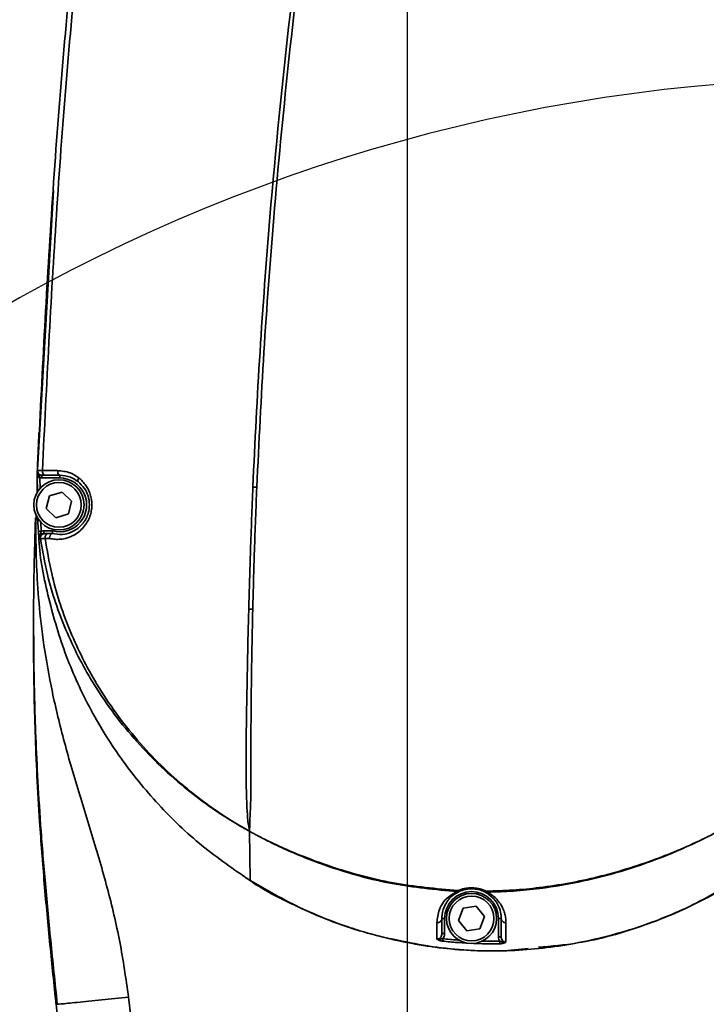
# Model space of a CAD drawing. Header units: millimetres. Extents: x -7686 to -856, y -458 to 6140.
# Tile 42 of 102: x -5924 to -5849, y 3853 to 3961. Entities that reach past the tile are written whole.
import ezdxf

# ---------------------------------------------------------------- set-up
doc = ezdxf.new("R2010")
doc.units = ezdxf.units.MM
doc.header["$LTSCALE"] = 5
doc.header["$PDSIZE"] = -1
doc.layers.add('细实线', color=1, linetype='Continuous', lineweight=20)
doc.dimstyles.new('安装', dxfattribs={"dimtxt": 6, "dimasz": 12, "dimexe": 7, "dimexo": 0.625, "dimtad": 1, "dimtoh": 1, "dimtxsty": 'Standard', "dimcen": 2.5, "dimclrd": 4, "dimclre": 4, "dimclrt": 3, "dimadec": 0, "dimazin": 0, "dimtfac": 1, "dimtmove": 0, "dimatfit": 3, "dimfxl": 1, "dimarcsym": 0})

# ---------------------------------------------------------------- blocks, each defined once
blk = doc.blocks.new('*D72')
at = {"layer": 'Defpoints', "color": 0, "linetype": 'Continuous', "transparency": 16777216}
for p in [(-5832.45, 4094.63), (-5831.96, 3764.63), (-6090.72, 3764.24)]:
    blk.add_point(p, dxfattribs=at)
at = {"layer": '细实线', "color": 4, "linetype": 'Continuous', "lineweight": -2, "transparency": 16777216}
for p, q in [((-5833.08, 4094.63), (-6098.22, 4094.23)), ((-6091.2, 4082.24), (-6090.74, 3776.24)), ((-5832.59, 3764.63), (-6097.72, 3764.23))]:
    blk.add_line(p, q, dxfattribs=at)
at = {"layer": '细实线', "color": 4, "linetype": 'Continuous', "transparency": 16777216}
for points in [[(-6089.2, 4082.24), (-6093.2, 4082.24), (-6091.22, 4094.24)], [(-6088.74, 3776.24), (-6092.74, 3776.24), (-6090.72, 3764.24)]]:
    blk.add_solid(points, dxfattribs=at)
at = {"layer": '细实线', "color": 3, "linetype": 'Continuous', "transparency": 16777216, "insert": (-6087.34, 3929.25), "char_height": 6, "attachment_point": 5, "rotation": 270.0856}
blk.add_mtext('330', dxfattribs=at)
blk = doc.blocks.new('*D87')
at = {"layer": 'Defpoints', "color": 0, "linetype": 'Continuous', "transparency": 16777216}
for p in [(-5831.96, 4226.54), (-5881.96, 3776.52), (-5831.96, 3776.52)]:
    blk.add_point(p, dxfattribs=at)
at = {"layer": '细实线', "color": 4, "linetype": 'Continuous', "lineweight": -2, "transparency": 16777216}
for p, q in [((-5881.96, 3777.15), (-5881.96, 4233.54)), ((-5831.96, 3777.15), (-5831.96, 4233.54)), ((-5869.96, 4226.54), (-5843.96, 4226.54))]:
    blk.add_line(p, q, dxfattribs=at)
at = {"layer": '细实线', "color": 4, "linetype": 'Continuous', "transparency": 16777216}
for points in [[(-5869.96, 4228.54), (-5869.96, 4224.54), (-5881.96, 4226.54)], [(-5843.96, 4228.54), (-5843.96, 4224.54), (-5831.96, 4226.54)]]:
    blk.add_solid(points, dxfattribs=at)
at = {"layer": '细实线', "color": 3, "linetype": 'Continuous', "transparency": 16777216, "insert": (-5850.58, 4230.16), "char_height": 6, "attachment_point": 5}
blk.add_mtext('50', dxfattribs=at)
blk = doc.blocks.new('*D102')
at = {"color": 4, "linetype": 'ByBlock', "lineweight": -2, "transparency": 16777216}
blk.add_arc((-5831.96, 3764.63), 189.74, 93.6243, 156.3757, dxfattribs=at)
at = {"color": 4, "linetype": 'ByBlock', "transparency": 16777216}
for points in [[(-5844.02, 3955.98), (-5843.89, 3951.99), (-5831.96, 3954.36)], [(-6003.94, 3839.92), (-6007.65, 3841.41), (-6010.25, 3829.52)]]:
    blk.add_solid(points, dxfattribs=at)
at = {"layer": 'Defpoints', "color": 0, "linetype": 'ByBlock', "transparency": 16777216}
for p in [(-5831.96, 4094.63), (-5907.11, 3938.85), (-6142.06, 3877.49), (-5831.96, 3764.63), (-5831.96, 3764.63)]:
    blk.add_point(p, dxfattribs=at)
at = {"color": 3, "linetype": 'ByBlock', "transparency": 16777216, "insert": (-5942.87, 3923.02), "char_height": 6, "attachment_point": 5, "rotation": 35}
blk.add_mtext('70°', dxfattribs=at)

msp = doc.modelspace()

# ---------------------------------------------------------------- linework, layer by layer
at = {"linetype": 'Continuous', "lineweight": 35}
for p, q in [((-5922.524, 3910.817), (-5920.751, 3942.068)), ((-5921.953, 3911.388), (-5920.287, 3911.387)), ((-5922.543, 3908.931), (-5922.532, 3910.623)), ((-5922.232, 3910.612), (-5922.532, 3910.623)), ((-5922.524, 3910.817), (-5922.48, 3909.013)), ((-5922.232, 3910.612), (-5922.258, 3910.719)), ((-5922.232, 3910.612), (-5922.202, 3909.379)), ((-5922.001, 3910.878), (-5922.001, 3910.578)), ((-5920.061, 3910.578), (-5922.001, 3910.578)), ((-5920.061, 3910.878), (-5921.727, 3910.878)), ((-5920.061, 3910.878), (-5920.061, 3910.578)), ((-5917.962, 3910.579), (-5917.962, 3910.579)), ((-5898.904, 3909.587), (-5898.476, 3909.568)), ((-5898.904, 3909.584), (-5898.904, 3909.587)), ((-5898.904, 3909.584), (-5898.476, 3909.565)), ((-5898.476, 3909.568), (-5898.476, 3909.565)), ((-5921.532, 3907.22), (-5921.193, 3908.623)), ((-5921.193, 3908.623), (-5919.809, 3909.031)), ((-5919.809, 3909.031), (-5918.763, 3908.037)), ((-5918.763, 3908.037), (-5919.101, 3906.634)), ((-5920.486, 3906.225), (-5921.532, 3907.22)), ((-5922.71, 3906.126), (-5922.73, 3905.393)), ((-5922.704, 3906.135), (-5922.729, 3905.393)), ((-5922.707, 3906.203), (-5922.72, 3905.818)), ((-5919.101, 3906.634), (-5920.486, 3906.225)), ((-5922.717, 3905.707), (-5922.713, 3905.818)), ((-5922.112, 3905.719), (-5922.088, 3904.733)), ((-5921.811, 3904.483), (-5921.811, 3904.783)), ((-5921.811, 3904.783), (-5920.839, 3904.783)), ((-5922.088, 3904.733), (-5922.387, 3904.707)), ((-5921.179, 3903.953), (-5921.649, 3903.951)), ((-5921.41, 3904.483), (-5920.893, 3904.483)), ((-5899.36, 3896.099), (-5899.358, 3896.21)), ((-5899.358, 3896.21), (-5898.922, 3896.189)), ((-5899.336, 3871.91), (-5899.277, 3871.877)), ((-5899.191, 3866.478), (-5899.277, 3871.877)), ((-5876.56, 3865.272), (-5876.441, 3865.38)), ((-5876.226, 3865.322), (-5876.326, 3865.277)), ((-5873.485, 3865.224), (-5873.582, 3865.271)), ((-5873.365, 3865.322), (-5873.252, 3865.211)), ((-5876.386, 3862.099), (-5875.871, 3863.448)), ((-5875.871, 3863.448), (-5874.446, 3863.677)), ((-5874.446, 3863.677), (-5873.535, 3862.557)), ((-5878.211, 3862.328), (-5878.211, 3860.668)), ((-5878.211, 3862.328), (-5877.911, 3862.328)), ((-5877.911, 3862.328), (-5877.911, 3860.668)), ((-5875.475, 3860.98), (-5876.386, 3862.099)), ((-5873.535, 3862.557), (-5874.05, 3861.208)), ((-5872.011, 3860.334), (-5872.011, 3862.328)), ((-5871.711, 3862.328), (-5872.011, 3862.328)), ((-5878.211, 3860.668), (-5877.911, 3860.668)), ((-5874.05, 3861.208), (-5875.475, 3860.98)), ((-5878.087, 3860.124), (-5878.118, 3859.849)), ((-5871.711, 3860.334), (-5872.011, 3860.334)), ((-5871.868, 3859.838), (-5871.863, 3859.563)), ((-5868.753, 3859.053), (-5871.001, 3858.805)), ((-5920.495, 3853.296), (-5920.53, 3853.65)), ((-5912.523, 3853.713), (-5912.097, 3850.074)), ((-5920.046, 3849.174), (-5920.456, 3852.929))]:
    msp.add_line(p, q, dxfattribs=at)
at = {"linetype": 'Continuous', "lineweight": 35, "flags": 128}
for points in [[(-5921.953, 3911.388), (-5921.95, 3911.289), (-5921.937, 3911.193), (-5921.917, 3911.105), (-5921.889, 3911.028), (-5921.854, 3910.964), (-5921.815, 3910.917), (-5921.772, 3910.888), (-5921.727, 3910.878)], [(-5920.287, 3911.387), (-5920.283, 3911.289), (-5920.271, 3911.193), (-5920.25, 3911.105), (-5920.222, 3911.028), (-5920.188, 3910.964), (-5920.148, 3910.917), (-5920.105, 3910.888), (-5920.061, 3910.878)], [(-5922.258, 3910.719), (-5922.312, 3910.724), (-5922.363, 3910.732), (-5922.409, 3910.743), (-5922.449, 3910.755), (-5922.482, 3910.769), (-5922.506, 3910.785), (-5922.52, 3910.801), (-5922.524, 3910.817)], [(-5921.41, 3904.483), (-5921.458, 3904.472), (-5921.505, 3904.442), (-5921.548, 3904.392), (-5921.585, 3904.325), (-5921.614, 3904.244), (-5921.636, 3904.152), (-5921.647, 3904.053), (-5921.649, 3903.951)]]:
    msp.add_lwpolyline(points, dxfattribs=at)
at = {"linetype": 'Continuous', "lineweight": 35}
for centre, radius in [((-5920.147, 3907.628), 2.75), ((-5920.147, 3907.628), 2.45), ((-5874.961, 3862.328), 2.75), ((-5874.961, 3862.328), 2.45)]:
    msp.add_circle(centre, radius, dxfattribs=at)
at = {"color": 4}
msp.add_arc((-5831.961, 3764.628), 692.802, 310, 160, dxfattribs=at)
at = {"color": 4, "linetype": 'ByBlock'}
for centre, radius, start, end in [((-5831.961, 3764.628), 360.339, 96.77028, 202.78183), ((-6142.059, 3877.495), 362.802, 2.12502, 42.46885)]:
    msp.add_arc(centre, radius, start, end, dxfattribs=at)
at = {"linetype": 'Continuous', "lineweight": 35}
for centre, radius, start, end in [((-5922.001, 3911.378), 0.5, 177.63884, 270), ((-5922.001, 3911.378), 0.8, 253.20913, 270), ((-5920.061, 3907.628), 2.95, 254.69628, 90), ((-5921.671, 3903.983), 0.5, 90.00269, 188.17173), ((-5874.961, 3862.328), 2.95, 0, 180), ((-5876.45, 3865.561), 0.309, 249.10239, 293.57107), ((-5876.284, 3865.532), 0.218, 224.29311, 285.41426), ((-5873.516, 3865.48), 0.218, 252.48029, 313.7087), ((-5873.352, 3865.5), 0.306, 244.33666, 289.24596), ((-5878.696, 3862.351), 0.486, 262.08429, 357.25478), ((-5871.229, 3862.351), 0.482, 182.71427, 274.43816)]:
    msp.add_arc(centre, radius, start, end, dxfattribs=at)
for points, knots in [([(-5898.904, 3909.587), (-5898.904, 3909.587), (-5898.487, 3919.447), (-5897.394, 3936.723), (-5894.95, 3961.348), (-5892.085, 3983.475), (-5888.576, 4005.504), (-5884.446, 4027.419), (-5879.701, 4049.204), (-5873.859, 4073.145), (-5869.129, 4089.691), (-5866.442, 4099.092)], [0, 0, 0, 0, 0.0000003, 0.153608, 0.2693434, 0.3851057, 0.5008441, 0.6164967, 0.7321723, 0.8478277, 1, 1, 1, 1]), ([(-5866.095, 4098.99), (-5866.095, 4098.99), (-5867.479, 4094.304), (-5870.171, 4084.909), (-5875.588, 4064.718), (-5880.595, 4043.705), (-5885.094, 4021.881), (-5888.127, 4005.438), (-5890.809, 3988.94), (-5893.133, 3972.384), (-5895.094, 3955.77), (-5896.613, 3939.75), (-5897.761, 3924.348), (-5898.237, 3914.496), (-5898.476, 3909.568)], [0, 0, 0, 0, 0.0000003, 0.0760838, 0.1521889, 0.3255344, 0.4123549, 0.4991752, 0.5858972, 0.6726189, 0.7595088, 0.8463985, 0.9231831, 1, 1, 1, 1]), ([(-5922.5, 3911.399), (-5922.041, 3920.722), (-5921.104, 3939.723), (-5918.757, 3968.355), (-5916.531, 3987.615), (-5915.417, 3997.249)], [0, 0, 0, 0, 0.3249858, 0.6623631, 1, 1, 1, 1]), ([(-5914.861, 3997.175), (-5915.976, 3987.555), (-5918.208, 3968.308), (-5920.558, 3939.696), (-5921.494, 3920.702), (-5921.953, 3911.388)], [0, 0, 0, 0, 0.337411, 0.675084, 1, 1, 1, 1]), ([(-5922.336, 3915.568), (-5922.37, 3914.798), (-5922.433, 3913.363), (-5922.498, 3911.781), (-5922.528, 3911.004), (-5922.534, 3910.856)], [0, 0, 0, 0, 0.4847863, 0.9020742, 1, 1, 1, 1]), ([(-5922.5, 3911.399), (-5922.501, 3911.397), (-5922.502, 3911.367), (-5922.5, 3911.308), (-5922.481, 3911.201), (-5922.425, 3911.043), (-5922.324, 3910.894), (-5922.275, 3910.765), (-5922.258, 3910.719)], [0, 0, 0, 0, 0.00601633, 0.12305503, 0.23826468, 0.44483136, 0.80094784, 1, 1, 1, 1]), ([(-5922.5, 3911.399), (-5922.489, 3911.399), (-5922.467, 3911.398), (-5922.295, 3911.395), (-5922.104, 3911.391), (-5921.98, 3911.388), (-5921.953, 3911.388)], [0, 0, 0, 0, 0.3061552, 0.6122659, 0.9184314, 1, 1, 1, 1]), ([(-5920.287, 3911.387), (-5919.822, 3911.339), (-5918.996, 3911.252), (-5918.255, 3910.811), (-5917.962, 3910.579), (-5917.962, 3910.579)], [0, 0, 0, 0, 0.5630415, 0.9999783, 1, 1, 1, 1]), ([(-5922.545, 3910.321), (-5922.535, 3910.559), (-5922.524, 3910.821), (-5922.521, 3910.887), (-5922.521, 3910.893)], [0, 0, 0, 0, 0.91382332, 1, 1, 1, 1]), ([(-5922.532, 3910.623), (-5922.529, 3910.689), (-5922.527, 3910.755), (-5922.524, 3910.817), (-5922.524, 3910.817)], [0, 0, 0, 0, 0.9996938, 1, 1, 1, 1]), ([(-5922.524, 3910.817), (-5922.524, 3910.817), (-5922.521, 3910.893), (-5922.515, 3911.039), (-5922.511, 3911.148), (-5922.509, 3911.202)], [0, 0, 0, 0, 0.0001259, 0.5013664, 1, 1, 1, 1]), ([(-5921.727, 3910.878), (-5921.74, 3910.878), (-5921.803, 3910.878), (-5921.898, 3910.878), (-5921.984, 3910.878), (-5921.995, 3910.878), (-5922.001, 3910.878)], [0, 0, 0, 0, 0.0815918, 0.387805, 0.6939004, 1, 1, 1, 1]), ([(-5917.962, 3910.579), (-5917.962, 3910.579), (-5917.818, 3910.465), (-5917.541, 3910.211), (-5917.19, 3909.774), (-5916.907, 3909.288), (-5916.701, 3908.774), (-5916.571, 3908.225), (-5916.525, 3907.664), (-5916.563, 3907.097), (-5916.656, 3906.675), (-5916.803, 3906.22), (-5917.023, 3905.739), (-5917.435, 3905.155), (-5917.962, 3904.647), (-5918.578, 3904.251), (-5919.253, 3903.981), (-5919.92, 3903.854), (-5920.571, 3903.839), (-5920.975, 3903.915), (-5921.179, 3903.953)], [0, 0, 0, 0, 0.0000055, 0.0550471, 0.1113354, 0.1628999, 0.2157319, 0.267019, 0.319762, 0.3710788, 0.4238883, 0.4398393, 0.5051935, 0.5731862, 0.6463147, 0.7221822, 0.7958332, 0.871671, 0.9351615, 1, 1, 1, 1]), ([(-5920.879, 3904.483), (-5920.508, 3904.426), (-5919.728, 3904.306), (-5918.564, 3904.659), (-5917.571, 3905.414), (-5917.103, 3906.213), (-5916.863, 3906.952), (-5916.76, 3907.656), (-5916.92, 3908.63), (-5917.35, 3909.527), (-5917.808, 3909.956), (-5918.046, 3910.178)], [0, 0, 0, 0, 0.1369367, 0.2878454, 0.4364955, 0.5675801, 0.5832362, 0.6847706, 0.7863475, 0.889156, 1, 1, 1, 1]), ([(-5918.046, 3910.178), (-5918.316, 3910.359), (-5918.935, 3910.773), (-5919.655, 3910.84), (-5920.061, 3910.878)], [0, 0, 0, 0, 0.4356722, 1, 1, 1, 1]), ([(-5917.962, 3910.579), (-5917.988, 3910.535), (-5918.039, 3910.446), (-5918.078, 3910.326), (-5918.085, 3910.229), (-5918.059, 3910.195), (-5918.046, 3910.178)], [0, 0, 0, 0, 0.25, 0.5, 0.75, 1, 1, 1, 1]), ([(-5899.358, 3896.21), (-5899.298, 3898.356), (-5899.173, 3902.813), (-5898.996, 3907.272), (-5898.904, 3909.584)], [0, 0, 0, 0, 0.481537, 1, 1, 1, 1]), ([(-5898.476, 3909.565), (-5898.476, 3909.565), (-5898.573, 3907.254), (-5898.743, 3902.794), (-5898.864, 3898.336), (-5898.922, 3896.189)], [0, 0, 0, 0, 0.0000045, 0.5182946, 1, 1, 1, 1]), ([(-5922.648, 3906.55), (-5922.657, 3905.879), (-5922.675, 3904.435), (-5922.632, 3901.624), (-5922.456, 3898.032), (-5922.008, 3893.552), (-5921.209, 3888.538), (-5919.973, 3883.068), (-5918.353, 3877.356), (-5916.534, 3871.555), (-5914.816, 3865.712), (-5913.392, 3859.77), (-5912.813, 3855.737), (-5912.523, 3853.713)], [0, 0, 0, 0, 0.0636075, 0.1368358, 0.2345843, 0.3323087, 0.4300827, 0.5273287, 0.6251463, 0.7206922, 0.8140629, 0.9066597, 1, 1, 1, 1]), ([(-5922.387, 3904.707), (-5922.404, 3904.907), (-5922.446, 3905.392), (-5922.465, 3905.879), (-5922.477, 3906.167)], [0, 0, 0, 0, 0.4103758, 1, 1, 1, 1]), ([(-5920.456, 3852.929), (-5920.683, 3855.1), (-5921.146, 3859.527), (-5921.771, 3866.247), (-5922.246, 3872.454), (-5922.563, 3877.991), (-5922.758, 3882.747), (-5922.872, 3887.12), (-5922.931, 3891.455), (-5922.935, 3895.614), (-5922.889, 3899.489), (-5922.817, 3902.914), (-5922.75, 3904.783), (-5922.717, 3905.707)], [0, 0, 0, 0, 0.0963144, 0.1964208, 0.2998774, 0.3790113, 0.4589599, 0.5374559, 0.613757, 0.7133632, 0.810578, 0.9063924, 1, 1, 1, 1]), ([(-5922.729, 3905.393), (-5922.75, 3904.872), (-5922.773, 3904.281), (-5922.791, 3903.5), (-5922.793, 3903.409)], [0, 0, 0, 0, 0.8830622, 1, 1, 1, 1]), ([(-5922.088, 3904.733), (-5922.084, 3904.735), (-5921.996, 3904.767), (-5921.901, 3904.775), (-5921.811, 3904.783)], [0, 0, 0, 0, 0.0491461, 1, 1, 1, 1]), ([(-5920.879, 3904.483), (-5920.878, 3904.486), (-5920.877, 3904.493), (-5920.871, 3904.544), (-5920.861, 3904.619), (-5920.85, 3904.701), (-5920.843, 3904.758), (-5920.84, 3904.781), (-5920.839, 3904.783)], [0, 0, 0, 0, 0.2124462, 0.4248666, 0.6380348, 0.852852, 0.9856912, 1, 1, 1, 1]), ([(-5922.308, 3903.931), (-5922.308, 3903.932), (-5922.309, 3903.939), (-5922.314, 3903.98), (-5922.325, 3904.077), (-5922.344, 3904.246), (-5922.367, 3904.478), (-5922.381, 3904.631), (-5922.387, 3904.707)], [0, 0, 0, 0, 0.0047583, 0.0412, 0.2369439, 0.5545195, 0.7768479, 1, 1, 1, 1]), ([(-5922.37, 3904.519), (-5922.368, 3904.43), (-5922.318, 3902.159), (-5921.421, 3897.751), (-5919.639, 3891.441), (-5916.932, 3885.443), (-5913.498, 3879.839), (-5909.338, 3874.75), (-5904.6, 3870.18), (-5900.992, 3867.71), (-5899.191, 3866.478)], [0, 0, 0, 0, 0.0057563, 0.1477, 0.289924, 0.4320061, 0.5738284, 0.7161163, 0.8583573, 1, 1, 1, 1]), ([(-5922.088, 3904.733), (-5922.096, 3904.69), (-5922.113, 3904.595), (-5922.18, 3904.426), (-5922.283, 3904.237), (-5922.316, 3904.046), (-5922.31, 3903.95), (-5922.308, 3903.933), (-5922.308, 3903.931)], [0, 0, 0, 0, 0.1479202, 0.320342, 0.6596184, 0.9373715, 0.9947115, 1, 1, 1, 1]), ([(-5921.811, 3904.483), (-5921.867, 3904.477), (-5921.979, 3904.466), (-5922.129, 3904.38), (-5922.242, 3904.253), (-5922.309, 3904.096), (-5922.308, 3903.985), (-5922.308, 3903.931)], [0, 0, 0, 0, 0.2014941, 0.4029847, 0.6044639, 0.8059264, 1, 1, 1, 1]), ([(-5922.166, 3903.912), (-5922.182, 3903.914), (-5922.216, 3903.919), (-5922.263, 3903.925), (-5922.293, 3903.929), (-5922.308, 3903.931)], [0, 0, 0, 0, 0.3330981, 0.6661871, 1, 1, 1, 1]), ([(-5921.649, 3903.951), (-5921.742, 3903.944), (-5921.929, 3903.93), (-5922.107, 3903.917), (-5922.162, 3903.912), (-5922.165, 3903.912), (-5922.166, 3903.912)], [0, 0, 0, 0, 0.3203638, 0.6416496, 0.9611827, 1, 1, 1, 1]), ([(-5899.336, 3871.91), (-5899.362, 3871.924), (-5899.921, 3872.233), (-5902.398, 3873.67), (-5906.813, 3876.793), (-5912.093, 3881.927), (-5916.411, 3887.787), (-5919.515, 3893.879), (-5921.341, 3899.196), (-5921.937, 3902.605), (-5922.166, 3903.912)], [0, 0, 0, 0, 0.0021919, 0.0471226, 0.211088, 0.3994695, 0.5878038, 0.7450461, 0.9022321, 1, 1, 1, 1]), ([(-5921.811, 3904.483), (-5921.811, 3904.483), (-5921.796, 3904.483), (-5921.766, 3904.483), (-5921.72, 3904.483), (-5921.687, 3904.483), (-5921.671, 3904.483)], [0, 0, 0, 0, 0.0000203, 0.3333469, 0.6666734, 1, 1, 1, 1]), ([(-5921.671, 3904.483), (-5921.671, 3904.483), (-5921.669, 3904.483), (-5921.641, 3904.483), (-5921.551, 3904.483), (-5921.457, 3904.483), (-5921.41, 3904.483)], [0, 0, 0, 0, 0.0387196, 0.357599, 0.6788481, 1, 1, 1, 1]), ([(-5921.649, 3903.951), (-5921.437, 3902.672), (-5920.88, 3899.307), (-5919.155, 3894.031), (-5916.18, 3887.946), (-5911.999, 3882.078), (-5908.382, 3878.458), (-5904.698, 3875.358), (-5902.361, 3873.675), (-5899.895, 3872.223), (-5899.363, 3871.925), (-5899.336, 3871.91)], [0, 0, 0, 0, 0.09615717, 0.25295518, 0.40978879, 0.59736965, 0.78498846, 0.78765586, 0.95472484, 0.99767014, 1, 1, 1, 1]), ([(-5921.179, 3903.953), (-5921.179, 3903.956), (-5921.176, 3904.004), (-5921.165, 3904.08), (-5921.141, 3904.176), (-5921.116, 3904.251), (-5921.085, 3904.318), (-5921.051, 3904.376), (-5921.013, 3904.423), (-5920.974, 3904.457), (-5920.933, 3904.479), (-5920.906, 3904.481), (-5920.893, 3904.483)], [0, 0, 0, 0, 0.0120072, 0.1766027, 0.2786247, 0.3835702, 0.4850192, 0.5893723, 0.6905655, 0.7946753, 0.8958682, 1, 1, 1, 1]), ([(-5920.893, 3904.483), (-5920.887, 3904.483), (-5920.879, 3904.483), (-5920.879, 3904.483), (-5920.879, 3904.483)], [0, 0, 0, 0, 0.6840296, 1, 1, 1, 1]), ([(-5898.922, 3896.189), (-5898.959, 3894.558), (-5899.038, 3891.129), (-5899.102, 3885.95), (-5899.125, 3881.523), (-5899.125, 3878.266), (-5899.14, 3876.09), (-5899.152, 3874.286), (-5899.261, 3872.877), (-5899.242, 3872.148), (-5899.286, 3871.884), (-5899.287, 3871.881)], [0, 0, 0, 0, 0.1707241, 0.3589554, 0.546562, 0.6506149, 0.737312, 0.8238963, 0.9113648, 0.9989669, 1, 1, 1, 1]), ([(-5899.287, 3871.882), (-5899.287, 3871.885), (-5899.318, 3872.188), (-5899.485, 3872.98), (-5899.547, 3874.461), (-5899.628, 3876.317), (-5899.654, 3878.806), (-5899.641, 3882.004), (-5899.579, 3886.216), (-5899.489, 3890.936), (-5899.406, 3894.376), (-5899.36, 3896.099), (-5899.36, 3896.099)], [0, 0, 0, 0, 0.0008589, 0.0898835, 0.1788004, 0.2677325, 0.3567618, 0.4963154, 0.6362479, 0.8180169, 0.9999979, 1, 1, 1, 1]), ([(-5922.912, 3893.505), (-5922.906, 3892.511), (-5922.894, 3890.446), (-5922.829, 3886.866), (-5922.705, 3882.712), (-5922.492, 3877.918), (-5922.158, 3872.477), (-5921.673, 3866.417), (-5921.046, 3859.823), (-5920.568, 3855.269), (-5920.323, 3852.933)], [0, 0, 0, 0, 0.095112, 0.1975093, 0.3084797, 0.4277911, 0.5557448, 0.6948461, 0.8434261, 1, 1, 1, 1]), ([(-5827.212, 3887.849), (-5827.34, 3887.528), (-5828.267, 3885.205), (-5830.762, 3881.208), (-5834.646, 3876.004), (-5839.235, 3871.361), (-5844.341, 3867.346), (-5849.949, 3864.03), (-5856.303, 3861.379), (-5862.242, 3859.645), (-5866.199, 3859.302), (-5867.612, 3859.179)], [0, 0, 0, 0, 0.0200099, 0.1445344, 0.2702904, 0.3953312, 0.5205844, 0.6449607, 0.7706366, 0.9181322, 1, 1, 1, 1]), ([(-5846.081, 3872.908), (-5846.081, 3872.908), (-5846.598, 3872.608), (-5847.625, 3872.035), (-5848.692, 3871.485), (-5849.23, 3871.219), (-5849.253, 3871.208)], [0, 0, 0, 0, 0.0000167, 0.4987975, 0.9794819, 1, 1, 1, 1]), ([(-5899.277, 3871.877), (-5899.271, 3871.874), (-5899.261, 3871.868), (-5899.251, 3871.862), (-5899.247, 3871.86)], [0, 0, 0, 0, 0.5600017, 1, 1, 1, 1]), ([(-5899.247, 3871.86), (-5899.222, 3871.846), (-5899.077, 3871.767), (-5898.783, 3871.609), (-5898.195, 3871.298), (-5897.002, 3870.695), (-5894.414, 3869.494), (-5889.853, 3867.746), (-5883.589, 3866.033), (-5878.823, 3865.597), (-5876.441, 3865.38)], [0, 0, 0, 0, 0.0035813, 0.0206665, 0.0419527, 0.0871489, 0.1885269, 0.4000251, 0.7000654, 1, 1, 1, 1]), ([(-5876.56, 3865.272), (-5878.928, 3865.495), (-5883.665, 3865.942), (-5889.895, 3867.678), (-5894.432, 3869.453), (-5897.012, 3870.676), (-5898.2, 3871.29), (-5898.787, 3871.606), (-5899.079, 3871.767), (-5899.223, 3871.847), (-5899.247, 3871.86)], [0, 0, 0, 0, 0.29916507, 0.59843172, 0.81083379, 0.91258198, 0.95792453, 0.97927466, 0.99658846, 1, 1, 1, 1]), ([(-5873.365, 3865.322), (-5872.387, 3865.349), (-5870.429, 3865.402), (-5867.401, 3865.701), (-5864.289, 3866.176), (-5861.099, 3866.861), (-5857.936, 3867.734), (-5854.914, 3868.753), (-5852.042, 3869.895), (-5850.203, 3870.738), (-5849.281, 3871.193), (-5849.253, 3871.208)], [0, 0, 0, 0, 0.11725, 0.2348664, 0.3644396, 0.4944664, 0.6258246, 0.757607, 0.8767246, 0.9961603, 1, 1, 1, 1]), ([(-5849.253, 3871.208), (-5849.28, 3871.194), (-5850.702, 3870.478), (-5853.591, 3869.18), (-5858.061, 3867.591), (-5862.703, 3866.362), (-5866.834, 3865.655), (-5870.362, 3865.299), (-5872.287, 3865.24), (-5873.252, 3865.211)], [0, 0, 0, 0, 0.0036935, 0.1914802, 0.3805511, 0.5737126, 0.7683538, 0.8840002, 1, 1, 1, 1]), ([(-5879.261, 3859.23), (-5881.79, 3859.687), (-5886.844, 3860.599), (-5893.615, 3863.351), (-5898.031, 3865.562), (-5899.91, 3866.966), (-5900.055, 3867.074)], [0, 0, 0, 0, 0.3431796, 0.6858835, 0.9758343, 1, 1, 1, 1]), ([(-5899.191, 3866.478), (-5897.159, 3865.31), (-5893.074, 3862.963), (-5886.37, 3860.592), (-5879.455, 3859.081), (-5872.402, 3858.596), (-5865.374, 3859.152), (-5858.468, 3860.684), (-5851.793, 3863.076), (-5847.727, 3865.445), (-5845.703, 3866.625)], [0, 0, 0, 0, 0.1244963, 0.250129, 0.3763993, 0.5001355, 0.6247611, 0.7500757, 0.8755916, 1, 1, 1, 1]), ([(-5878.763, 3861.87), (-5878.702, 3862.349), (-5878.577, 3863.324), (-5877.882, 3864.491), (-5876.882, 3865.082), (-5876.56, 3865.272)], [0, 0, 0, 0, 0.3964136, 0.8056501, 1, 1, 1, 1]), ([(-5876.326, 3865.277), (-5876.604, 3865.112), (-5877.364, 3864.661), (-5877.904, 3863.806), (-5878.184, 3862.982), (-5878.205, 3862.477), (-5878.211, 3862.328)], [0, 0, 0, 0, 0.1904936, 0.5200981, 0.858261, 1, 1, 1, 1]), ([(-5876.441, 3865.38), (-5876.329, 3865.423), (-5876.105, 3865.512), (-5875.791, 3865.593), (-5875.529, 3865.64), (-5875.328, 3865.665), (-5875.119, 3865.679), (-5874.852, 3865.682), (-5874.525, 3865.661), (-5874.155, 3865.598), (-5873.806, 3865.502), (-5873.547, 3865.405), (-5873.406, 3865.34), (-5873.365, 3865.322)], [0, 0, 0, 0, 0.1225014, 0.2475898, 0.3086523, 0.3701787, 0.433279, 0.496968, 0.6100791, 0.7266307, 0.8389848, 0.9536803, 1, 1, 1, 1]), ([(-5873.582, 3865.271), (-5873.617, 3865.287), (-5873.736, 3865.341), (-5873.957, 3865.424), (-5874.254, 3865.506), (-5874.574, 3865.561), (-5874.907, 3865.584), (-5875.248, 3865.571), (-5875.479, 3865.539), (-5875.709, 3865.493), (-5875.938, 3865.435), (-5876.129, 3865.36), (-5876.226, 3865.322)], [0, 0, 0, 0, 0.0473344, 0.1605346, 0.2761146, 0.387729, 0.5032283, 0.6180283, 0.7372736, 0.7497818, 0.873289, 1, 1, 1, 1]), ([(-5871.711, 3862.328), (-5871.718, 3862.491), (-5871.737, 3862.944), (-5871.971, 3863.678), (-5872.427, 3864.503), (-5873.144, 3864.992), (-5873.485, 3865.224)], [0, 0, 0, 0, 0.1611478, 0.4472654, 0.7372415, 1, 1, 1, 1]), ([(-5873.252, 3865.211), (-5873.036, 3865.084), (-5872.598, 3864.828), (-5872.15, 3864.389), (-5871.789, 3863.926), (-5871.522, 3863.44), (-5871.335, 3862.942), (-5871.214, 3862.417), (-5871.199, 3862.058), (-5871.191, 3861.87)], [0, 0, 0, 0, 0.1317497, 0.2672196, 0.4084889, 0.5507569, 0.6952985, 0.8403784, 1, 1, 1, 1]), ([(-5823.196, 3864.033), (-5825.877, 3862.109), (-5831.157, 3858.319), (-5839.452, 3853.771), (-5847.771, 3850.173), (-5856.14, 3847.52), (-5864.723, 3845.72), (-5873.52, 3844.778), (-5882.529, 3844.69), (-5891.988, 3845.488), (-5901.926, 3847.189), (-5908.657, 3849.098), (-5912.095, 3850.074)], [0, 0, 0, 0, 0.10551506, 0.20784183, 0.30204122, 0.39522127, 0.48831107, 0.58224243, 0.67792255, 0.77621024, 0.88569668, 1, 1, 1, 1]), ([(-5878.767, 3860.08), (-5878.767, 3860.184), (-5878.766, 3860.779), (-5878.764, 3861.376), (-5878.763, 3861.87)], [0, 0, 0, 0, 0.1730808, 1, 1, 1, 1]), ([(-5871.711, 3860.334), (-5871.711, 3860.432), (-5871.711, 3861.097), (-5871.711, 3861.762), (-5871.711, 3862.328)], [0, 0, 0, 0, 0.1477214, 1, 1, 1, 1]), ([(-5871.191, 3861.87), (-5871.192, 3861.303), (-5871.194, 3860.592), (-5871.195, 3859.882), (-5871.195, 3859.738)], [0, 0, 0, 0, 0.7969121, 1, 1, 1, 1]), ([(-5878.767, 3860.08), (-5878.725, 3860.078), (-5878.625, 3860.074), (-5878.467, 3860.138), (-5878.325, 3860.271), (-5878.229, 3860.457), (-5878.217, 3860.597), (-5878.211, 3860.668)], [0, 0, 0, 0, 0.1370567, 0.3251491, 0.5367314, 0.7661563, 1, 1, 1, 1]), ([(-5877.911, 3860.668), (-5877.919, 3860.563), (-5877.936, 3860.367), (-5878.039, 3860.201), (-5878.087, 3860.124)], [0, 0, 0, 0, 0.5367974, 1, 1, 1, 1]), ([(-5878.087, 3860.124), (-5878.144, 3860.112), (-5878.267, 3860.087), (-5878.468, 3860.06), (-5878.637, 3860.053), (-5878.743, 3860.074), (-5878.766, 3860.08), (-5878.767, 3860.08)], [0, 0, 0, 0, 0.244565, 0.5255935, 0.8934311, 0.9933703, 1, 1, 1, 1]), ([(-5878.118, 3859.849), (-5878.159, 3859.854), (-5878.243, 3859.865), (-5878.363, 3859.892), (-5878.476, 3859.925), (-5878.578, 3859.964), (-5878.667, 3860.008), (-5878.727, 3860.047), (-5878.758, 3860.072), (-5878.767, 3860.08), (-5878.767, 3860.08)], [0, 0, 0, 0, 0.1518208, 0.3080328, 0.4595894, 0.6153873, 0.7691704, 0.9270454, 0.9940215, 1, 1, 1, 1]), ([(-5875.423, 3859.63), (-5875.801, 3859.651), (-5876.701, 3859.701), (-5877.598, 3859.794), (-5878.118, 3859.849)], [0, 0, 0, 0, 0.41969943, 1, 1, 1, 1]), ([(-5878.087, 3860.124), (-5877.571, 3860.067), (-5876.993, 3860.004), (-5876.412, 3859.968), (-5876.351, 3859.965)], [0, 0, 0, 0, 0.8935576, 1, 1, 1, 1]), ([(-5871.863, 3859.563), (-5872.384, 3859.556), (-5873.344, 3859.545), (-5874.303, 3859.58), (-5874.74, 3859.596)], [0, 0, 0, 0, 0.5433922, 1, 1, 1, 1]), ([(-5873.899, 3859.847), (-5873.741, 3859.842), (-5873.065, 3859.819), (-5872.387, 3859.83), (-5871.868, 3859.838)], [0, 0, 0, 0, 0.2336941, 1, 1, 1, 1]), ([(-5871.868, 3859.838), (-5871.902, 3859.899), (-5871.987, 3860.053), (-5872.002, 3860.229), (-5872.011, 3860.334)], [0, 0, 0, 0, 0.3978363, 1, 1, 1, 1]), ([(-5871.868, 3859.838), (-5871.84, 3859.829), (-5871.783, 3859.811), (-5871.693, 3859.787), (-5871.6, 3859.765), (-5871.494, 3859.744), (-5871.378, 3859.728), (-5871.285, 3859.727), (-5871.225, 3859.733), (-5871.206, 3859.736), (-5871.196, 3859.737), (-5871.195, 3859.738)], [0, 0, 0, 0, 0.1253766, 0.2523061, 0.3964946, 0.5415003, 0.7280563, 0.916838, 0.9550764, 0.9933718, 1, 1, 1, 1]), ([(-5871.195, 3859.738), (-5871.196, 3859.737), (-5871.203, 3859.731), (-5871.233, 3859.711), (-5871.293, 3859.677), (-5871.386, 3859.639), (-5871.493, 3859.608), (-5871.61, 3859.584), (-5871.734, 3859.568), (-5871.82, 3859.565), (-5871.863, 3859.563)], [0, 0, 0, 0, 0.0060033, 0.0567239, 0.2124778, 0.3724578, 0.5270505, 0.6860087, 0.8407853, 1, 1, 1, 1]), ([(-5871.711, 3860.334), (-5871.704, 3860.263), (-5871.692, 3860.121), (-5871.595, 3859.932), (-5871.452, 3859.798), (-5871.308, 3859.74), (-5871.222, 3859.738), (-5871.195, 3859.738)], [0, 0, 0, 0, 0.24705008, 0.48920208, 0.71125508, 0.90707971, 1, 1, 1, 1]), ([(-5879.261, 3859.231), (-5877.943, 3859.082), (-5875.298, 3858.783), (-5872.533, 3858.758), (-5871.1, 3858.802), (-5871.001, 3858.805)], [0, 0, 0, 0, 0.4804525, 0.9640939, 1, 1, 1, 1]), ([(-5920.494, 3853.29), (-5920.491, 3853.259), (-5920.484, 3853.193), (-5920.474, 3853.094), (-5920.465, 3853.009), (-5920.459, 3852.957), (-5920.457, 3852.939)], [0, 0, 0, 0, 0.2709262, 0.5590195, 0.8471065, 1, 1, 1, 1]), ([(-5912.523, 3853.713), (-5913.521, 3853.608), (-5915.057, 3853.447), (-5916.903, 3853.259), (-5918.173, 3853.132), (-5919.197, 3853.033), (-5920.186, 3852.941), (-5920.35, 3852.934), (-5920.456, 3852.929)], [0, 0, 0, 0, 0.23950342, 0.36838959, 0.4999979, 0.63160651, 0.76049356, 1, 1, 1, 1])]:
    msp.add_open_spline(points, degree=3, knots=knots, dxfattribs=at)

# ---------------------------------------------------------------- dimensions: what is measured, and where the dimension line sits
at = {"color": 1, "linetype": 'ByBlock'}
dim = msp.add_angular_dim_2l(base=(-5907.111, 3938.846), line1=((-5831.961, 3764.628), (-5831.961, 4094.628)), line2=((-5831.961, 3764.628), (-6142.059, 3877.495)), dimstyle='安装', dxfattribs=at)
dim.commit()
dim.dimension.update_dxf_attribs({"geometry": '*D102', "text_midpoint": (-5942.868, 3923.02)})
at = {"layer": '细实线', "color": 1, "linetype": 'Continuous'}
dim = msp.add_linear_dim(base=(-5831.961, 4226.537), p1=(-5881.961, 3776.524), p2=(-5831.961, 3776.524), dimstyle='安装', dxfattribs=at)
dim.commit()
dim.dimension.update_dxf_attribs({"geometry": '*D87', "text_midpoint": (-5850.584, 4226.537), "dimtype": 160})
dim = msp.add_aligned_dim(p1=(-5832.453, 4094.628), p2=(-5831.961, 3764.628), distance=-258.762, dimstyle='安装', dxfattribs=at)
dim.commit()
dim.dimension.update_dxf_attribs({"geometry": '*D72', "text_midpoint": (-6087.344, 3929.247)})

doc.saveas('drawing.dxf')
